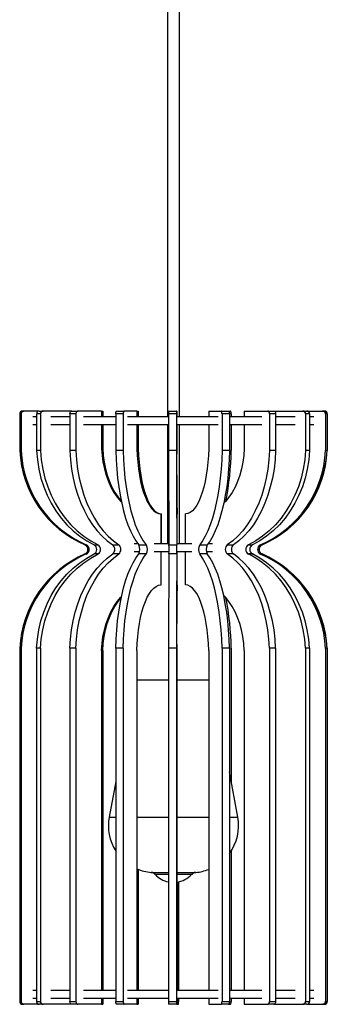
# Model space of a CAD drawing. Header units: millimetres. Extents: x 130.9 to 166.5, y 61.4 to 161.
# Tile 2 of 4: x 158.8 to 166.5, y 61.4 to 86.3. Entities that reach past the tile are written whole.
import ezdxf

# ---------------------------------------------------------------- set-up
doc = ezdxf.new("R2010")
doc.units = ezdxf.units.MM

msp = doc.modelspace()

# ---------------------------------------------------------------- linework, layer by layer
at = {"color": 7, "linetype": 'Continuous', "lineweight": 25}
for p, q in [((162.491, 130.129), (162.491, 76.273)), ((162.791, 76.273), (162.791, 130.129)), ((158.755, 76.348), (158.755, 75.423)), ((158.789, 76.348), (158.755, 76.348)), ((158.789, 76.348), (158.789, 75.423)), ((158.829, 76.423), (158.863, 76.423)), ((159.246, 76.423), (158.863, 76.423)), ((159.181, 76.273), (159.086, 76.273)), ((159.181, 76.348), (159.181, 75.423)), ((159.28, 76.348), (159.181, 76.348)), ((159.246, 76.423), (159.345, 76.423)), ((159.28, 76.348), (159.28, 75.423)), ((160.072, 76.423), (159.345, 76.423)), ((160.024, 76.273), (159.542, 76.273)), ((160.024, 76.348), (160.024, 75.423)), ((160.176, 76.348), (160.024, 76.348)), ((160.072, 76.423), (160.225, 76.423)), ((160.176, 76.348), (160.176, 75.423)), ((160.824, 76.423), (160.225, 76.423)), ((161.183, 76.273), (160.371, 76.273)), ((160.824, 76.423), (160.852, 76.423)), ((160.824, 76.423), (160.824, 76.273)), ((160.852, 76.423), (160.852, 76.273)), ((161.183, 76.348), (161.183, 75.423)), ((161.37, 76.348), (161.183, 76.348)), ((161.209, 76.423), (161.396, 76.423)), ((161.37, 76.348), (161.37, 75.423)), ((161.718, 76.423), (161.396, 76.423)), ((161.99, 76.273), (161.475, 76.273)), ((161.718, 76.423), (161.752, 76.423)), ((161.718, 76.423), (161.718, 76.273)), ((161.752, 76.423), (161.752, 76.273)), ((162.517, 76.273), (161.99, 76.273)), ((162.717, 76.348), (162.517, 76.348)), ((162.517, 76.348), (162.517, 75.423)), ((162.518, 76.423), (162.718, 76.423)), ((162.717, 76.348), (162.717, 75.423)), ((162.723, 76.423), (162.718, 76.423)), ((162.723, 76.423), (162.723, 76.273)), ((163.766, 76.273), (162.723, 76.273)), ((163.531, 76.423), (163.531, 76.273)), ((163.531, 76.423), (163.842, 76.423)), ((163.842, 76.423), (164.03, 76.423)), ((164.055, 76.348), (163.867, 76.348)), ((163.867, 76.348), (163.867, 75.423)), ((164.03, 76.423), (164.074, 76.423)), ((164.055, 76.348), (164.055, 75.423)), ((164.877, 76.273), (164.055, 76.273)), ((164.1, 76.348), (164.1, 76.273)), ((164.431, 76.423), (164.431, 76.273)), ((164.431, 76.423), (165.021, 76.423)), ((165.021, 76.423), (165.175, 76.423)), ((165.069, 76.348), (165.069, 75.423)), ((165.223, 76.348), (165.069, 76.348)), ((165.175, 76.423), (165.913, 76.423)), ((165.223, 76.348), (165.223, 75.423)), ((165.718, 76.273), (165.223, 76.273)), ((165.913, 76.423), (166.014, 76.423)), ((166.079, 76.348), (165.978, 76.348)), ((165.978, 76.348), (165.978, 75.423)), ((166.014, 76.423), (166.411, 76.423)), ((166.079, 76.348), (166.079, 75.423)), ((166.188, 76.273), (166.079, 76.273)), ((166.411, 76.423), (166.447, 76.423)), ((166.447, 76.423), (166.454, 76.423)), ((166.485, 76.348), (166.485, 75.423)), ((166.521, 76.348), (166.485, 76.348)), ((166.521, 76.348), (166.521, 75.423)), ((166.528, 76.348), (166.528, 75.423)), ((159.181, 76.073), (159.086, 76.073)), ((160.024, 76.073), (159.542, 76.073)), ((161.183, 76.073), (160.371, 76.073)), ((160.824, 76.073), (160.824, 75.477)), ((160.852, 76.073), (160.852, 75.477)), ((161.99, 76.073), (161.475, 76.073)), ((161.718, 76.073), (161.718, 75.477)), ((161.752, 76.073), (161.752, 75.477)), ((162.517, 76.073), (161.99, 76.073)), ((162.491, 76.073), (162.491, 73.073)), ((162.723, 76.073), (162.723, 75.477)), ((163.766, 76.073), (162.723, 76.073)), ((162.791, 73.073), (162.791, 76.073)), ((163.531, 76.073), (163.531, 75.477)), ((164.877, 76.073), (164.055, 76.073)), ((164.1, 76.073), (164.1, 75.423)), ((164.431, 76.073), (164.431, 75.477)), ((165.718, 76.073), (165.223, 76.073)), ((166.188, 76.073), (166.079, 76.073)), ((160.824, 75.477), (160.852, 75.477)), ((161.718, 75.477), (161.752, 75.477)), ((158.789, 75.423), (158.755, 75.423)), ((159.28, 75.423), (159.181, 75.423)), ((160.176, 75.423), (160.024, 75.423)), ((161.37, 75.423), (161.183, 75.423)), ((162.717, 75.423), (162.517, 75.423)), ((164.055, 75.423), (163.867, 75.423)), ((165.223, 75.423), (165.069, 75.423)), ((166.079, 75.423), (165.978, 75.423)), ((166.521, 75.423), (166.485, 75.423)), ((162.327, 73.82), (162.341, 73.82)), ((162.327, 73.073), (162.327, 73.82)), ((162.341, 73.073), (162.341, 73.82)), ((162.734, 73.073), (162.734, 73.82)), ((162.942, 73.073), (162.942, 73.82)), ((160.405, 73.038), (160.438, 73.038)), ((160.635, 73.038), (160.734, 73.038)), ((161.107, 73.038), (161.26, 73.038)), ((161.644, 73.073), (161.737, 73.073)), ((161.765, 73.038), (161.952, 73.038)), ((162.152, 73.073), (162.527, 73.073)), ((162.528, 73.038), (162.728, 73.038)), ((162.734, 73.073), (163.105, 73.073)), ((163.304, 73.038), (163.493, 73.038)), ((163.519, 73.073), (163.623, 73.073)), ((164.001, 73.038), (164.155, 73.038)), ((164.534, 73.038), (164.635, 73.038)), ((164.838, 73.038), (164.874, 73.038)), ((160.438, 72.808), (160.405, 72.808)), ((160.734, 72.808), (160.635, 72.808)), ((161.26, 72.808), (161.107, 72.808)), ((161.644, 72.873), (161.787, 72.873)), ((161.952, 72.808), (161.765, 72.808)), ((162.152, 72.873), (162.528, 72.873)), ((162.327, 72.025), (162.327, 72.873)), ((162.728, 72.808), (162.528, 72.808)), ((162.734, 72.025), (162.734, 72.873)), ((162.734, 72.873), (163.105, 72.873)), ((162.942, 72.025), (162.942, 72.873)), ((163.493, 72.808), (163.304, 72.808)), ((163.471, 72.873), (163.623, 72.873)), ((164.155, 72.808), (164.001, 72.808)), ((164.635, 72.808), (164.534, 72.808)), ((164.874, 72.808), (164.838, 72.808)), ((158.789, 70.423), (158.755, 70.423)), ((158.755, 70.423), (158.755, 61.498)), ((158.789, 70.423), (158.789, 61.498)), ((159.28, 70.423), (159.181, 70.423)), ((159.181, 70.423), (159.181, 61.498)), ((159.28, 70.423), (159.28, 61.498)), ((160.176, 70.423), (160.024, 70.423)), ((160.024, 70.423), (160.024, 61.498)), ((160.176, 70.423), (160.176, 61.498)), ((160.824, 70.368), (160.852, 70.368)), ((160.824, 70.368), (160.824, 61.773)), ((160.852, 70.368), (160.852, 61.773)), ((161.37, 70.423), (161.183, 70.423)), ((161.183, 70.423), (161.183, 61.498)), ((161.37, 70.423), (161.37, 61.498)), ((161.718, 70.368), (161.718, 61.773)), ((162.717, 70.423), (162.517, 70.423)), ((162.517, 70.423), (162.517, 61.498)), ((162.717, 70.423), (162.717, 61.498)), ((162.723, 70.368), (162.723, 61.773)), ((163.531, 70.368), (163.531, 61.773)), ((163.867, 70.423), (163.867, 61.498)), ((164.055, 70.423), (163.867, 70.423)), ((164.055, 70.423), (164.055, 61.498)), ((164.1, 70.423), (164.1, 67.057)), ((164.431, 70.368), (164.431, 61.773)), ((165.069, 70.423), (165.069, 61.498)), ((165.223, 70.423), (165.069, 70.423)), ((165.223, 70.423), (165.223, 61.498)), ((165.978, 70.423), (165.978, 61.498)), ((166.079, 70.423), (165.978, 70.423)), ((166.079, 70.423), (166.079, 61.498)), ((166.485, 70.423), (166.485, 61.498)), ((166.521, 70.423), (166.485, 70.423)), ((166.521, 70.423), (166.521, 61.498)), ((166.528, 70.423), (166.528, 61.498)), ((161.718, 69.623), (162.517, 69.623)), ((162.723, 69.623), (163.531, 69.623)), ((164.266, 66.154), (164.055, 67.302)), ((161.183, 67.057), (161.016, 66.154)), ((164.1, 65.302), (164.1, 61.773)), ((161.752, 64.834), (161.752, 61.773)), ((162.759, 64.515), (162.759, 61.773)), ((162.766, 64.516), (162.766, 61.773)), ((159.181, 61.773), (159.086, 61.773)), ((160.024, 61.773), (159.542, 61.773)), ((161.183, 61.773), (160.371, 61.773)), ((161.99, 61.773), (161.475, 61.773)), ((162.517, 61.773), (161.99, 61.773)), ((163.766, 61.773), (162.723, 61.773)), ((164.877, 61.773), (164.055, 61.773)), ((165.718, 61.773), (165.223, 61.773)), ((166.188, 61.773), (166.079, 61.773)), ((158.755, 61.498), (158.789, 61.498)), ((159.181, 61.573), (159.086, 61.573)), ((159.181, 61.498), (159.28, 61.498)), ((160.024, 61.573), (159.542, 61.573)), ((160.024, 61.498), (160.176, 61.498)), ((161.183, 61.573), (160.371, 61.573)), ((160.824, 61.573), (160.824, 61.423)), ((160.852, 61.573), (160.852, 61.423)), ((161.183, 61.498), (161.37, 61.498)), ((161.99, 61.573), (161.475, 61.573)), ((161.718, 61.573), (161.718, 61.423)), ((161.752, 61.573), (161.752, 61.423)), ((162.517, 61.573), (161.99, 61.573)), ((162.517, 61.498), (162.717, 61.498)), ((162.723, 61.573), (162.723, 61.423)), ((163.766, 61.573), (162.723, 61.573)), ((162.759, 61.573), (162.759, 61.423)), ((162.766, 61.573), (162.766, 61.498)), ((163.531, 61.573), (163.531, 61.423)), ((163.867, 61.498), (164.055, 61.498)), ((164.877, 61.573), (164.055, 61.573)), ((164.1, 61.573), (164.1, 61.498)), ((164.431, 61.573), (164.431, 61.423)), ((165.069, 61.498), (165.223, 61.498)), ((165.718, 61.573), (165.223, 61.573)), ((165.978, 61.498), (166.079, 61.498)), ((166.188, 61.573), (166.079, 61.573)), ((166.485, 61.498), (166.521, 61.498)), ((158.863, 61.423), (158.829, 61.423)), ((159.246, 61.423), (158.863, 61.423)), ((159.345, 61.423), (159.246, 61.423)), ((160.072, 61.423), (159.345, 61.423)), ((160.225, 61.423), (160.072, 61.423)), ((160.824, 61.423), (160.225, 61.423)), ((160.824, 61.423), (160.852, 61.423)), ((161.396, 61.423), (161.209, 61.423)), ((161.718, 61.423), (161.396, 61.423)), ((161.718, 61.423), (161.752, 61.423)), ((162.718, 61.423), (162.518, 61.423)), ((162.723, 61.423), (162.718, 61.423)), ((162.723, 61.423), (162.759, 61.423)), ((162.759, 61.423), (162.765, 61.423)), ((163.531, 61.423), (163.842, 61.423)), ((164.03, 61.423), (163.842, 61.423)), ((164.03, 61.423), (164.074, 61.423)), ((164.431, 61.423), (165.021, 61.423)), ((165.175, 61.423), (165.021, 61.423)), ((165.175, 61.423), (165.913, 61.423)), ((166.014, 61.423), (165.913, 61.423)), ((166.014, 61.423), (166.411, 61.423)), ((166.447, 61.423), (166.411, 61.423)), ((166.447, 61.423), (166.454, 61.423))]:
    msp.add_line(p, q, dxfattribs=at)
at = {"color": 8, "linetype": 'Continuous', "lineweight": 25}
for p, q in [((161.016, 66.154), (161.183, 66.154)), ((161.718, 66.154), (162.517, 66.154)), ((162.723, 66.154), (163.531, 66.154)), ((164.055, 66.154), (164.266, 66.154)), ((162.08, 64.758), (162.517, 64.758)), ((162.723, 64.758), (162.985, 64.758)), ((162.985, 64.758), (163.202, 64.758)), ((162.179, 64.709), (162.517, 64.709)), ((162.723, 64.709), (162.925, 64.709)), ((162.925, 64.709), (163.104, 64.709))]:
    msp.add_line(p, q, dxfattribs=at)
at = {"color": 7, "linetype": 'Continuous', "lineweight": 25, "flags": 128}
for points in [[(160.024, 76.348), (160.025, 76.362), (160.028, 76.377), (160.032, 76.389), (160.038, 76.401), (160.045, 76.41), (160.054, 76.417), (160.063, 76.421), (160.072, 76.423)], [(160.225, 76.423), (160.215, 76.421), (160.206, 76.417), (160.198, 76.41), (160.19, 76.401), (160.184, 76.389), (160.18, 76.377), (160.177, 76.362), (160.176, 76.348)], [(161.183, 76.348), (161.183, 76.362), (161.185, 76.377), (161.187, 76.389), (161.19, 76.401), (161.194, 76.41), (161.199, 76.417), (161.204, 76.421), (161.209, 76.423)], [(161.396, 76.423), (161.391, 76.421), (161.386, 76.417), (161.382, 76.41), (161.378, 76.401), (161.374, 76.389), (161.372, 76.377), (161.371, 76.362), (161.37, 76.348)], [(163.867, 76.348), (163.866, 76.362), (163.865, 76.377), (163.863, 76.389), (163.86, 76.401), (163.856, 76.41), (163.851, 76.417), (163.847, 76.421), (163.842, 76.423)], [(164.03, 76.423), (164.035, 76.421), (164.04, 76.417), (164.044, 76.41), (164.048, 76.401), (164.051, 76.389), (164.053, 76.377), (164.055, 76.362), (164.055, 76.348)], [(164.1, 76.348), (164.1, 76.362), (164.098, 76.377), (164.096, 76.389), (164.093, 76.401), (164.089, 76.41), (164.084, 76.417), (164.079, 76.421), (164.074, 76.423)], [(165.069, 76.348), (165.068, 76.362), (165.065, 76.377), (165.061, 76.389), (165.055, 76.401), (165.048, 76.41), (165.039, 76.417), (165.03, 76.421), (165.021, 76.423)], [(165.175, 76.423), (165.184, 76.421), (165.193, 76.417), (165.202, 76.41), (165.209, 76.401), (165.215, 76.389), (165.219, 76.377), (165.222, 76.362), (165.223, 76.348)], [(160.824, 75.477), (160.836, 75.301), (160.859, 75.128), (160.894, 74.959), (160.939, 74.797), (160.995, 74.642), (161.061, 74.497), (161.136, 74.363), (161.219, 74.241), (161.31, 74.133), (161.326, 74.116)], [(160.852, 75.477), (160.864, 75.301), (160.887, 75.128), (160.921, 74.959), (160.966, 74.797), (161.021, 74.642), (161.086, 74.497), (161.16, 74.363), (161.242, 74.241), (161.32, 74.145)], [(161.718, 75.477), (161.724, 75.301), (161.737, 75.128), (161.756, 74.959), (161.78, 74.797), (161.81, 74.642), (161.845, 74.497), (161.886, 74.363), (161.93, 74.241), (161.979, 74.133), (162.031, 74.039), (162.087, 73.962), (162.144, 73.9), (162.204, 73.856), (162.265, 73.829), (162.327, 73.82)], [(161.752, 75.477), (161.758, 75.301), (161.771, 75.128), (161.789, 74.959), (161.812, 74.797), (161.841, 74.642), (161.875, 74.497), (161.914, 74.363), (161.957, 74.241), (162.005, 74.133), (162.055, 74.039), (162.109, 73.962), (162.165, 73.9), (162.222, 73.856), (162.281, 73.829), (162.341, 73.82)], [(163.531, 75.477), (163.524, 75.301), (163.512, 75.128), (163.494, 74.959), (163.471, 74.797), (163.442, 74.642), (163.407, 74.497), (163.369, 74.363), (163.325, 74.241), (163.278, 74.133), (163.228, 74.039), (163.174, 73.962), (163.118, 73.9), (163.061, 73.856), (163.002, 73.829), (162.942, 73.82)], [(164.431, 75.477), (164.419, 75.301), (164.396, 75.128), (164.362, 74.959), (164.317, 74.797), (164.262, 74.642), (164.197, 74.497), (164.123, 74.363), (164.041, 74.241), (163.952, 74.133), (163.911, 74.091)], [(159.181, 75.423), (159.201, 75.188), (159.238, 74.956), (159.293, 74.728), (159.364, 74.507), (159.451, 74.293), (159.554, 74.089), (159.672, 73.896), (159.804, 73.715), (159.949, 73.548), (160.105, 73.395), (160.273, 73.259), (160.45, 73.139), (160.635, 73.038)], [(159.28, 75.423), (159.3, 75.188), (159.337, 74.956), (159.392, 74.728), (159.463, 74.507), (159.55, 74.293), (159.653, 74.089), (159.771, 73.896), (159.903, 73.715), (160.048, 73.548), (160.204, 73.395), (160.372, 73.259), (160.549, 73.139), (160.734, 73.038)], [(160.024, 75.423), (160.039, 75.188), (160.067, 74.956), (160.107, 74.728), (160.16, 74.507), (160.225, 74.293), (160.302, 74.089), (160.39, 73.896), (160.488, 73.715), (160.596, 73.548), (160.713, 73.395), (160.837, 73.259), (160.969, 73.139), (161.107, 73.038)], [(160.176, 75.423), (160.191, 75.188), (160.219, 74.956), (160.26, 74.728), (160.313, 74.507), (160.378, 74.293), (160.455, 74.089), (160.542, 73.896), (160.641, 73.715), (160.748, 73.548), (160.865, 73.395), (160.99, 73.259), (161.122, 73.139), (161.26, 73.038)], [(161.183, 75.423), (161.191, 75.188), (161.206, 74.956), (161.227, 74.728), (161.256, 74.507), (161.291, 74.293), (161.332, 74.089), (161.379, 73.896), (161.432, 73.715), (161.49, 73.548), (161.553, 73.395), (161.62, 73.259), (161.69, 73.139), (161.765, 73.038)], [(161.37, 75.423), (161.378, 75.188), (161.393, 74.956), (161.415, 74.728), (161.443, 74.507), (161.478, 74.293), (161.52, 74.089), (161.567, 73.896), (161.619, 73.715), (161.677, 73.548), (161.74, 73.395), (161.807, 73.259), (161.878, 73.139), (161.952, 73.038)], [(163.867, 75.423), (163.859, 75.188), (163.845, 74.956), (163.824, 74.728), (163.796, 74.507), (163.762, 74.293), (163.722, 74.089), (163.677, 73.896), (163.626, 73.715), (163.57, 73.548), (163.509, 73.395), (163.444, 73.259), (163.376, 73.139), (163.304, 73.038)], [(164.055, 75.423), (164.048, 75.188), (164.033, 74.956), (164.012, 74.728), (163.985, 74.507), (163.951, 74.293), (163.911, 74.089), (163.865, 73.896), (163.814, 73.715), (163.758, 73.548), (163.698, 73.395), (163.633, 73.259), (163.564, 73.139), (163.493, 73.038)], [(165.069, 75.423), (165.054, 75.188), (165.027, 74.956), (164.987, 74.728), (164.934, 74.507), (164.87, 74.293), (164.795, 74.089), (164.708, 73.896), (164.611, 73.715), (164.505, 73.548), (164.39, 73.395), (164.267, 73.259), (164.137, 73.139), (164.001, 73.038)], [(165.223, 75.423), (165.208, 75.188), (165.181, 74.956), (165.141, 74.728), (165.088, 74.507), (165.024, 74.293), (164.949, 74.089), (164.862, 73.896), (164.765, 73.715), (164.659, 73.548), (164.544, 73.395), (164.421, 73.259), (164.291, 73.139), (164.155, 73.038)], [(165.978, 75.423), (165.958, 75.188), (165.921, 74.956), (165.867, 74.728), (165.796, 74.507), (165.709, 74.293), (165.607, 74.089), (165.49, 73.896), (165.359, 73.715), (165.215, 73.548), (165.06, 73.395), (164.894, 73.259), (164.718, 73.139), (164.534, 73.038)], [(166.079, 75.423), (166.059, 75.188), (166.022, 74.956), (165.968, 74.728), (165.897, 74.507), (165.81, 74.293), (165.708, 74.089), (165.591, 73.896), (165.46, 73.715), (165.316, 73.548), (165.161, 73.395), (164.995, 73.259), (164.819, 73.139), (164.635, 73.038)], [(159.181, 70.423), (159.201, 70.658), (159.238, 70.89), (159.293, 71.117), (159.364, 71.339), (159.451, 71.552), (159.554, 71.757), (159.672, 71.95), (159.804, 72.131), (159.949, 72.298), (160.105, 72.45), (160.273, 72.587), (160.45, 72.706), (160.635, 72.808)], [(159.28, 70.423), (159.3, 70.658), (159.337, 70.89), (159.392, 71.117), (159.463, 71.339), (159.55, 71.552), (159.653, 71.757), (159.771, 71.95), (159.903, 72.131), (160.048, 72.298), (160.204, 72.45), (160.372, 72.587), (160.549, 72.706), (160.734, 72.808)], [(160.024, 70.423), (160.039, 70.658), (160.067, 70.89), (160.107, 71.117), (160.16, 71.339), (160.225, 71.552), (160.302, 71.757), (160.39, 71.95), (160.488, 72.131), (160.596, 72.298), (160.713, 72.45), (160.837, 72.587), (160.969, 72.706), (161.107, 72.808)], [(160.176, 70.423), (160.191, 70.658), (160.219, 70.89), (160.26, 71.117), (160.313, 71.339), (160.378, 71.552), (160.455, 71.757), (160.542, 71.95), (160.641, 72.131), (160.748, 72.298), (160.865, 72.45), (160.99, 72.587), (161.122, 72.706), (161.26, 72.808)], [(161.183, 70.423), (161.191, 70.658), (161.206, 70.89), (161.227, 71.117), (161.256, 71.339), (161.291, 71.552), (161.332, 71.757), (161.379, 71.95), (161.432, 72.131), (161.49, 72.298), (161.553, 72.45), (161.62, 72.587), (161.69, 72.706), (161.765, 72.808)], [(161.37, 70.423), (161.378, 70.658), (161.393, 70.89), (161.415, 71.117), (161.443, 71.339), (161.478, 71.552), (161.52, 71.757), (161.567, 71.95), (161.619, 72.131), (161.677, 72.298), (161.74, 72.45), (161.807, 72.587), (161.878, 72.706), (161.952, 72.808)], [(163.867, 70.423), (163.859, 70.658), (163.845, 70.89), (163.824, 71.117), (163.796, 71.339), (163.762, 71.552), (163.722, 71.757), (163.677, 71.95), (163.626, 72.131), (163.57, 72.298), (163.509, 72.45), (163.444, 72.587), (163.376, 72.706), (163.304, 72.808)], [(164.055, 70.423), (164.048, 70.658), (164.033, 70.89), (164.012, 71.117), (163.985, 71.339), (163.951, 71.552), (163.911, 71.757), (163.865, 71.95), (163.814, 72.131), (163.758, 72.298), (163.698, 72.45), (163.633, 72.587), (163.564, 72.706), (163.493, 72.808)], [(165.069, 70.423), (165.054, 70.658), (165.027, 70.89), (164.987, 71.117), (164.934, 71.339), (164.87, 71.552), (164.795, 71.757), (164.708, 71.95), (164.611, 72.131), (164.505, 72.298), (164.39, 72.45), (164.267, 72.587), (164.137, 72.706), (164.001, 72.808)], [(165.223, 70.423), (165.208, 70.658), (165.181, 70.89), (165.141, 71.117), (165.088, 71.339), (165.024, 71.552), (164.949, 71.757), (164.862, 71.95), (164.765, 72.131), (164.659, 72.298), (164.544, 72.45), (164.421, 72.587), (164.291, 72.706), (164.155, 72.808)], [(165.978, 70.423), (165.958, 70.658), (165.921, 70.89), (165.867, 71.117), (165.796, 71.339), (165.709, 71.552), (165.607, 71.757), (165.49, 71.95), (165.359, 72.131), (165.215, 72.298), (165.06, 72.45), (164.894, 72.587), (164.718, 72.706), (164.534, 72.808)], [(166.079, 70.423), (166.059, 70.658), (166.022, 70.89), (165.968, 71.117), (165.897, 71.339), (165.81, 71.552), (165.708, 71.757), (165.591, 71.95), (165.46, 72.131), (165.316, 72.298), (165.161, 72.45), (164.995, 72.587), (164.819, 72.706), (164.635, 72.808)], [(161.718, 70.368), (161.724, 70.544), (161.737, 70.718), (161.756, 70.887), (161.78, 71.049), (161.81, 71.204), (161.845, 71.349), (161.886, 71.483), (161.93, 71.605), (161.979, 71.713), (162.031, 71.806), (162.087, 71.884), (162.144, 71.945), (162.204, 71.99), (162.265, 72.016), (162.327, 72.025)], [(163.531, 70.368), (163.524, 70.544), (163.512, 70.718), (163.494, 70.887), (163.471, 71.049), (163.442, 71.204), (163.407, 71.349), (163.369, 71.483), (163.325, 71.605), (163.278, 71.713), (163.228, 71.806), (163.174, 71.884), (163.118, 71.945), (163.061, 71.99), (163.002, 72.016), (162.942, 72.025)], [(160.824, 70.368), (160.836, 70.544), (160.859, 70.718), (160.894, 70.887), (160.939, 71.049), (160.995, 71.204), (161.061, 71.349), (161.136, 71.483), (161.219, 71.605), (161.31, 71.713), (161.326, 71.73)], [(160.852, 70.368), (160.864, 70.544), (160.887, 70.718), (160.921, 70.887), (160.966, 71.049), (161.021, 71.204), (161.086, 71.349), (161.16, 71.483), (161.242, 71.605), (161.32, 71.7)], [(164.431, 70.368), (164.419, 70.544), (164.396, 70.718), (164.362, 70.887), (164.317, 71.049), (164.262, 71.204), (164.197, 71.349), (164.123, 71.483), (164.041, 71.605), (163.952, 71.713), (163.911, 71.755)], [(160.072, 61.423), (160.063, 61.424), (160.054, 61.429), (160.045, 61.435), (160.038, 61.445), (160.032, 61.456), (160.028, 61.469), (160.025, 61.483), (160.024, 61.498)], [(160.176, 61.498), (160.177, 61.483), (160.18, 61.469), (160.184, 61.456), (160.19, 61.445), (160.198, 61.435), (160.206, 61.429), (160.215, 61.424), (160.225, 61.423)], [(161.209, 61.423), (161.204, 61.424), (161.199, 61.429), (161.194, 61.435), (161.19, 61.445), (161.187, 61.456), (161.185, 61.469), (161.183, 61.483), (161.183, 61.498)], [(161.37, 61.498), (161.371, 61.483), (161.372, 61.469), (161.374, 61.456), (161.378, 61.445), (161.382, 61.435), (161.386, 61.429), (161.391, 61.424), (161.396, 61.423)], [(163.842, 61.423), (163.847, 61.424), (163.851, 61.429), (163.856, 61.435), (163.86, 61.445), (163.863, 61.456), (163.865, 61.469), (163.866, 61.483), (163.867, 61.498)], [(164.055, 61.498), (164.055, 61.483), (164.053, 61.469), (164.051, 61.456), (164.048, 61.445), (164.044, 61.435), (164.04, 61.429), (164.035, 61.424), (164.03, 61.423)], [(164.074, 61.423), (164.079, 61.424), (164.084, 61.429), (164.089, 61.435), (164.093, 61.445), (164.096, 61.456), (164.098, 61.469), (164.1, 61.483), (164.1, 61.498)], [(165.021, 61.423), (165.03, 61.424), (165.039, 61.429), (165.048, 61.435), (165.055, 61.445), (165.061, 61.456), (165.065, 61.469), (165.068, 61.483), (165.069, 61.498)], [(165.223, 61.498), (165.222, 61.483), (165.219, 61.469), (165.215, 61.456), (165.209, 61.445), (165.202, 61.435), (165.193, 61.429), (165.184, 61.424), (165.175, 61.423)]]:
    msp.add_lwpolyline(points, dxfattribs=at)
at = {"color": 7, "linetype": 'Continuous', "lineweight": 25}
for centre, radius, start, end in [((158.83, 76.348), 0.0745, 90.4109, 180.4051), ((158.863, 76.348), 0.0745, 90.4109, 180.4051), ((159.251, 76.352), 0.0706, 94.2877, 183.7255), ((159.35, 76.352), 0.0706, 94.2877, 183.7255), ((165.566, 76.367), 3.048, 178.9427, 180.3524), ((165.766, 76.367), 3.048, 178.9427, 180.3524), ((165.908, 76.353), 0.0704, 356.1022, 85.4818), ((166.009, 76.353), 0.0704, 356.1022, 85.4818), ((166.41, 76.348), 0.0744, 359.5337, 89.526), ((166.446, 76.348), 0.0744, 359.5337, 89.526), ((166.453, 76.348), 0.0745, 359.5949, 89.5891), ((224.135, 75.048), 61.414, 179.59914, 181.14526), ((161.504, 75.561), 2.752, 182.8781, 246.4676), ((161.537, 75.561), 2.752, 182.8781, 246.4676), ((376.041, 75.152), 213.524, 179.92732, 180.56729), ((376.241, 75.152), 213.524, 179.92732, 180.56729), ((157.222, 75.516), 6.879, 348.5085, 359.2246), ((163.736, 75.559), 2.752, 293.612, 357.1586), ((163.772, 75.559), 2.752, 293.612, 357.1586), ((163.779, 75.561), 2.752, 293.5324, 357.1219), ((160.354, 72.923), 0.126, 293.6777, 66.3223), ((160.388, 72.923), 0.126, 293.6777, 66.3223), ((160.57, 72.923), 0.132, 299.4621, 60.5379), ((160.669, 72.923), 0.132, 299.4621, 60.5379), ((161.004, 72.923), 0.155, 311.9477, 48.0523), ((161.156, 72.923), 0.155, 311.9477, 48.0523), ((161.545, 72.923), 0.248, 332.3084, 27.6916), ((161.733, 72.923), 0.248, 332.3084, 27.6916), ((149.521, 72.923), 13.007, 359.4932, 0.5068), ((149.721, 72.923), 13.007, 359.4932, 0.5068), ((163.532, 72.923), 0.255, 153.1722, 206.8278), ((163.72, 72.923), 0.255, 153.1722, 206.8278), ((164.107, 72.923), 0.156, 132.5261, 227.4739), ((164.261, 72.923), 0.156, 132.5261, 227.4739), ((164.6, 72.923), 0.133, 119.7812, 240.2188), ((164.701, 72.923), 0.133, 119.7812, 240.2188), ((164.889, 72.923), 0.126, 113.779, 246.221), ((164.925, 72.923), 0.126, 113.779, 246.221), ((164.928, 72.923), 0.126, 113.6777, 246.3223), ((161.504, 70.285), 2.752, 113.5324, 177.1219), ((161.537, 70.285), 2.752, 113.5324, 177.1219), ((376.041, 70.694), 213.524, 179.43271, 180.07268), ((376.241, 70.694), 213.524, 179.43271, 180.07268), ((163.736, 70.286), 2.752, 2.8414, 66.388), ((163.772, 70.286), 2.752, 2.8414, 66.388), ((163.779, 70.285), 2.752, 2.8781, 66.4676), ((224.135, 70.798), 61.414, 178.85474, 180.40086), ((157.222, 70.33), 6.879, 0.7754, 11.4915), ((162.183, 65.939), 1.186, 169.5807, 212.4946), ((163.1, 65.939), 1.186, 323.6627, 10.4193), ((162.183, 65.939), 1.186, 246.9108, 265.0349), ((162.067, 64.608), 0.15, 42.2134, 85.0349), ((163.215, 64.608), 0.15, 94.9651, 137.7866), ((163.1, 65.939), 1.186, 274.9651, 291.3031), ((162.641, 65.129), 0.625, 222.2134, 258.5432), ((162.641, 65.129), 0.625, 277.5394, 317.7866), ((158.83, 61.497), 0.0745, 179.5949, 269.5891), ((158.863, 61.497), 0.0745, 179.5949, 269.5891), ((159.251, 61.493), 0.0706, 176.2745, 265.7123), ((159.35, 61.493), 0.0706, 176.2745, 265.7123), ((165.566, 61.479), 3.048, 179.6476, 181.0573), ((165.766, 61.479), 3.048, 179.6476, 181.0573), ((159.717, 61.479), 3.048, 358.9427, 0.3524), ((165.908, 61.493), 0.0704, 274.5182, 3.8978), ((166.009, 61.493), 0.0704, 274.5182, 3.8978), ((166.41, 61.497), 0.0744, 270.474, 0.4663), ((166.446, 61.497), 0.0744, 270.474, 0.4663), ((166.453, 61.497), 0.0745, 270.4109, 0.4051)]:
    msp.add_arc(centre, radius, start, end, dxfattribs=at)

doc.saveas('drawing.dxf')
